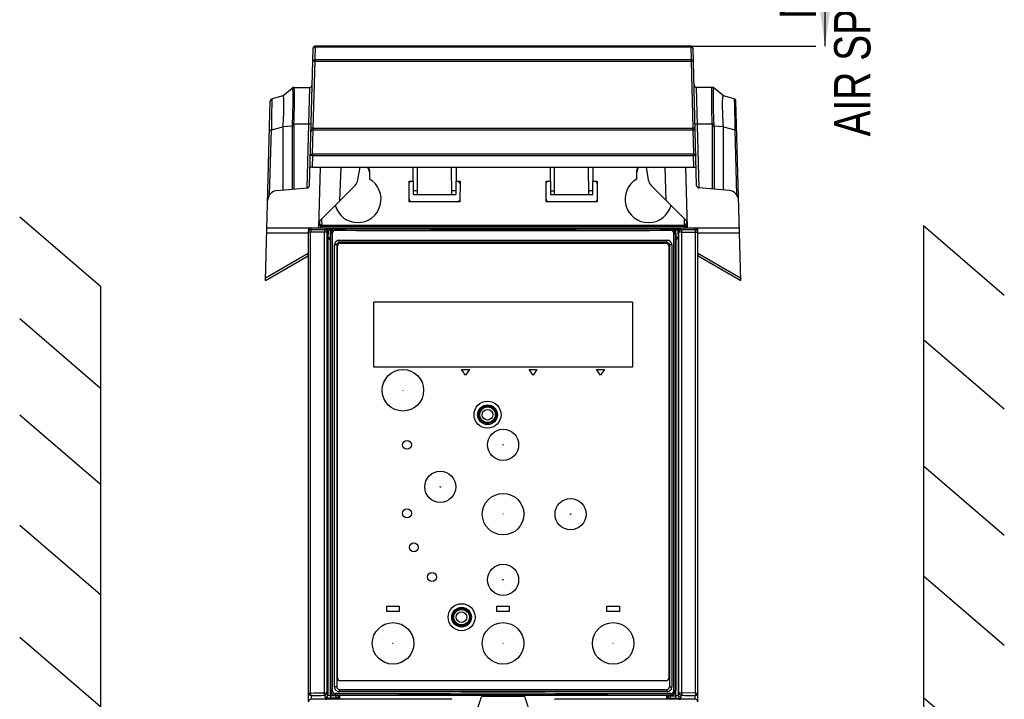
# Model space of a CAD drawing. Header units: millimetres. Extents: x 0 to 594, y 0 to 420.
# Tile 9 of 38: x 84 to 179, y 249 to 314. Entities that reach past the tile are written whole.
import ezdxf

# ---------------------------------------------------------------- set-up
doc = ezdxf.new("R2010")
doc.units = ezdxf.units.MM
doc.header["$LTSCALE"] = 32.67
doc.layers.get('0').update_dxf_attribs({"linetype": 'CONTINUOUS'})
doc.styles.get("Standard").update_dxf_attribs({"font": 'txt', "width": 0.8})
doc.dimstyles.new('DIMSTYLE_1', dxfattribs={"dimtxt": 3.5, "dimasz": 3.5, "dimexe": 1, "dimexo": 0, "dimgap": 0.875, "dimtad": 1, "dimlfac": 2, "dimdsep": 46, "dimtxsty": 'STANDARD', "dimblk": '_FILLED', "dimblk1": '_FILLED', "dimblk2": '_FILLED', "dimcen": 0.09, "dimclrt": 5, "dimadec": 0, "dimazin": 0, "dimtp": 0.01, "dimtm": 0.01, "dimtfac": 1, "dimtofl": 0, "dimtmove": 0, "dimatfit": 3, "dimldrblk": '_FILLED', "dimfxl": 1, "dimtolj": 1, "dimarcsym": 0})

# ---------------------------------------------------------------- blocks, each defined once
blk = doc.blocks.new('_FILLED')
at = {"color": 0, "linetype": 'BYBLOCK'}
blk.add_solid([(0, 0), (-1, 0.143), (-1, -0.143)], dxfattribs=at)
blk = doc.blocks.new('*D2')
at = {"color": 2, "linetype": 'CONTINUOUS'}
for p, q in [((153.321, 330.282), (161.079, 330.282)), ((161.079, 330.282), (161.079, 330.282)), ((161.954, 330.282), (161.954, 321.086)), ((161.954, 311.889), (161.954, 321.086)), ((148.995, 311.889), (161.079, 311.889)), ((161.079, 311.889), (161.079, 311.889))]:
    blk.add_line(p, q, dxfattribs=at)
at = {"color": 2, "linetype": 'CONTINUOUS', "xscale": 3.5, "yscale": 3.5, "zscale": 3.5}
for p, rotation in [((161.954, 330.282), 89.999999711), ((161.954, 311.889), 269.999999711)]:
    blk.add_blockref('_FILLED', p, dxfattribs=dict(at, rotation=rotation))
at = {"color": 5, "linetype": 'CONTINUOUS', "insert": (157.579, 321.086), "char_height": 3.5, "width": 44.8, "attachment_point": 2, "rotation": 90, "line_spacing_factor": 0.9}
blk.add_mtext('MIN100\\PAIR SPACE OUTLET', dxfattribs=at)

msp = doc.modelspace()

# ---------------------------------------------------------------- linework, layer by layer
at = {"color": 7, "linetype": 'CONTINUOUS'}
for p, q in [((112.3041, 298.4711), (112.6491, 311.6458)), ((112.8441, 310.5979), (112.876, 311.8161)), ((148.9954, 311.8893), (112.899, 311.8893)), ((149.0184, 311.8161), (149.0503, 310.5979)), ((149.5903, 298.4711), (149.2453, 311.6458)), ((112.6658, 303.9864), (112.8346, 310.4321)), ((149.0598, 310.4321), (149.2286, 303.9864)), ((109.7313, 307.1037), (110.6276, 307.8542)), ((110.7938, 307.9125), (112.3078, 307.9125)), ((151.1037, 307.9125), (149.5866, 307.9125)), ((152.1631, 307.1037), (151.2669, 307.8542)), ((108.0643, 289.3125), (108.5168, 306.5929)), ((109.7313, 307.1037), (108.702, 306.8279)), ((153.1924, 306.8279), (152.1631, 307.1037)), ((153.8302, 289.3125), (153.3777, 306.5929)), ((109.7313, 304.1287), (109.7313, 298.0235)), ((112.6062, 301.5111), (112.6667, 303.8205)), ((149.2277, 303.8205), (149.2882, 301.5111)), ((152.1631, 298.0235), (152.1631, 304.1287)), ((112.597, 301.3452), (112.5677, 300.2271)), ((112.597, 301.3452), (149.2975, 301.3452)), ((112.6064, 301.511), (149.2881, 301.5111)), ((149.3268, 300.2271), (149.2975, 301.345)), ((112.5677, 300.2271), (149.3268, 300.2271)), ((113.3318, 300.2272), (113.179, 294.3893)), ((115.2297, 297.0076), (115.342, 300.2274)), ((116.9645, 298.9981), (117.1813, 300.2275)), ((118.0744, 299.7398), (118.0738, 299.0885)), ((122.3054, 297.5893), (122.2824, 300.228)), ((122.689, 297.5893), (122.712, 300.2281)), ((126.0054, 297.5893), (125.9824, 300.2282)), ((126.412, 300.2282), (126.389, 297.5893)), ((135.4824, 300.2282), (135.5054, 297.5893)), ((135.889, 297.5893), (135.912, 300.2282)), ((139.2054, 297.5893), (139.1824, 300.2281)), ((139.589, 297.5893), (139.612, 300.228)), ((143.8207, 299.0885), (143.8201, 299.7398)), ((144.7132, 300.2275), (144.93, 298.9981)), ((146.6647, 297.0076), (146.5523, 300.2274)), ((148.7155, 294.3893), (148.5626, 300.2272)), ((121.8977, 296.8897), (121.8958, 298.8907)), ((121.8962, 298.8907), (122.2941, 298.8907)), ((126.4004, 298.8907), (126.7983, 298.8907)), ((126.7986, 298.8907), (126.7968, 296.8897)), ((135.0977, 296.8897), (135.0958, 298.8907)), ((135.0962, 298.8907), (135.4941, 298.8907)), ((139.6004, 298.8907), (139.9983, 298.8907)), ((139.9986, 298.8907), (139.9968, 296.8897)), ((109.1782, 297.9751), (112.076, 298.2286)), ((116.6868, 298.4646), (113.202, 294.9799)), ((148.6924, 294.9799), (145.2077, 298.4646)), ((152.7162, 297.9751), (149.8185, 298.2286)), ((126.7971, 296.8897), (121.8974, 296.8897)), ((122.3054, 297.5893), (126.389, 297.5893)), ((139.9971, 296.8897), (135.0974, 296.8897)), ((135.5054, 297.5893), (139.589, 297.5893)), ((92.1725, 288.7346), (84.3897, 295.4262)), ((113.5192, 294.6393), (113.5025, 295.2803)), ((148.392, 295.2803), (148.3752, 294.6393)), ((108.1972, 294.3893), (153.6972, 294.3893)), ((112.1972, 294.3893), (112.2016, 294.1394)), ((112.1972, 248.7389), (112.1972, 294.1392)), ((113.3571, 294.5024), (113.3472, 294.3893)), ((113.5065, 294.6393), (148.3879, 294.6393)), ((114.5722, 294.3042), (114.5155, 294.3893)), ((114.6472, 294.3042), (114.5722, 294.3042)), ((114.7339, 294.3892), (114.7315, 294.344)), ((114.8222, 294.3393), (147.0722, 294.3393)), ((126.72, 294.3592), (123.4244, 294.3592)), ((126.7222, 294.3893), (126.7196, 294.3593)), ((135.1748, 294.3593), (135.1722, 294.3892)), ((138.47, 294.3592), (135.1744, 294.3592)), ((138.4722, 294.3893), (138.4696, 294.3593)), ((147.1641, 294.3208), (147.1605, 294.3892)), ((147.3222, 294.3042), (147.2472, 294.3042)), ((147.3789, 294.3893), (147.3222, 294.3042)), ((149.4472, 294.2118), (148.1331, 294.2074)), ((148.5373, 294.5024), (148.5472, 294.3893)), ((149.6929, 294.1394), (149.6972, 294.3893)), ((149.6972, 248.7389), (149.6972, 294.1392)), ((171.438, 294.6115), (171.438, 172.4272)), ((171.438, 294.6115), (179.2208, 287.92)), ((113.7306, 293.958), (112.4141, 293.9614)), ((114.3222, 249.8393), (114.3222, 293.8393)), ((115.1722, 292.9925), (115.1497, 293.1893)), ((115.1497, 293.1893), (146.7448, 293.1893)), ((146.7222, 292.9925), (146.7299, 293.0581)), ((147.5722, 293.8393), (147.5722, 249.8393)), ((148.1639, 293.958), (149.4803, 293.9598)), ((114.699, 250.1893), (114.699, 292.7393)), ((114.9199, 292.7393), (114.9199, 250.1893)), ((114.9972, 251.0143), (114.9972, 292.6643)), ((115.1721, 292.9925), (115.2469, 292.9927)), ((146.6472, 292.9893), (115.2472, 292.9893)), ((115.2472, 292.9143), (146.6472, 292.9143)), ((146.8972, 292.6643), (146.8972, 251.0143)), ((146.9745, 292.7393), (146.9722, 250.1893)), ((147.1954, 292.7393), (147.1954, 250.1893)), ((108.0643, 289.3125), (112.1736, 291.6851)), ((112.1736, 291.6851), (112.1757, 291.9249)), ((149.7208, 291.6851), (149.7187, 291.9249)), ((149.7208, 291.6851), (153.8302, 289.3125)), ((92.1725, 288.7346), (92.1725, 166.8735)), ((118.4972, 280.9643), (118.4972, 287.2143)), ((143.3972, 287.2143), (118.4972, 287.2143)), ((143.3972, 287.2143), (143.3972, 280.9643)), ((92.1725, 278.9275), (84.3897, 285.6191)), ((171.438, 283.6411), (179.2208, 276.9495)), ((143.3972, 280.9643), (118.4972, 280.9643)), ((127.3322, 280.2037), (126.9572, 280.7393)), ((126.9572, 280.7393), (127.7072, 280.7393)), ((127.7072, 280.7393), (127.3322, 280.2037)), ((133.8322, 280.2037), (133.4572, 280.7393)), ((133.4572, 280.7393), (134.2072, 280.7393)), ((134.2072, 280.7393), (133.8322, 280.2037)), ((140.3322, 280.2037), (139.9572, 280.7393)), ((139.9572, 280.7393), (140.7072, 280.7393)), ((140.7072, 280.7393), (140.3322, 280.2037)), ((92.1725, 269.663), (84.3897, 276.3545)), ((171.438, 271.4726), (179.2208, 264.7811)), ((92.1725, 259.03), (84.3897, 265.7216)), ((171.438, 260.8815), (179.2208, 254.19)), ((119.7472, 257.4393), (119.7472, 257.9393)), ((119.7472, 257.9393), (120.9472, 257.9393)), ((120.9472, 257.4393), (119.7472, 257.4393)), ((120.9472, 257.9393), (120.9472, 257.4393)), ((130.3472, 257.4393), (130.3472, 257.9393)), ((130.3472, 257.9393), (131.5472, 257.9393)), ((131.5472, 257.4393), (130.3472, 257.4393)), ((131.5472, 257.9393), (131.5472, 257.4393)), ((140.9472, 257.4393), (140.9472, 257.9393)), ((140.9472, 257.9393), (142.1472, 257.9393)), ((142.1472, 257.4393), (140.9472, 257.4393)), ((142.1472, 257.9393), (142.1472, 257.4393)), ((92.1725, 248.2438), (84.3897, 254.9353)), ((146.6472, 250.7643), (115.2472, 250.7643)), ((115.1719, 249.936), (115.1497, 249.7393)), ((146.7448, 249.7393), (115.1497, 249.7393)), ((115.1722, 249.9393), (146.7222, 249.9393)), ((146.7225, 249.936), (146.7447, 249.7393)), ((149.4803, 249.5822), (148.1639, 249.612)), ((125.9778, 248.9893), (112.4472, 248.9893)), ((147.0722, 249.3393), (114.8222, 249.3393)), ((115.1768, 249.3436), (115.1768, 248.9893)), ((125.9962, 248.9709), (125.9778, 248.9893)), ((128.8899, 249.2807), (128.8654, 249.2036)), ((128.8928, 249.2897), (128.8899, 249.2807)), ((128.8918, 249.341), (128.8928, 249.2897)), ((133.0017, 249.2897), (133.0026, 249.341)), ((133.0045, 249.2807), (133.0017, 249.2897)), ((133.0291, 249.2036), (133.0045, 249.2807)), ((135.9167, 248.9893), (135.8982, 248.9709)), ((149.4472, 248.9893), (135.9167, 248.9893)), ((146.7176, 248.9893), (146.7176, 249.3437)), ((171.438, 249.1606), (179.2208, 242.469))]:
    msp.add_line(p, q, dxfattribs=at)
at = {"color": 9, "linetype": 'CONTINUOUS'}
for p, q in [((112.8759, 311.8161), (149.0185, 311.8161)), ((112.8347, 310.4321), (149.0597, 310.4321)), ((112.8442, 310.5979), (149.0503, 310.5979)), ((112.3078, 307.9125), (112.2085, 304.3588)), ((149.8468, 298.2153), (149.5866, 307.9125)), ((151.2617, 307.8534), (151.2665, 307.8539)), ((151.2665, 307.8539), (151.2669, 307.8542)), ((108.6593, 305.9636), (108.6587, 305.9396)), ((153.2352, 305.9617), (153.2357, 305.9393)), ((108.4651, 297.5527), (108.6296, 303.8335)), ((108.6296, 303.8335), (109.7313, 304.1287)), ((110.6276, 304.168), (109.7313, 304.1287)), ((110.6276, 304.168), (110.6276, 298.1019)), ((110.7881, 304.171), (110.7881, 298.116)), ((112.2085, 304.3588), (110.7938, 304.3588)), ((112.2085, 304.3588), (112.048, 298.2294)), ((112.6657, 303.9864), (149.2287, 303.9864)), ((112.6666, 303.8205), (149.2279, 303.8205)), ((151.1006, 304.3588), (149.6859, 304.3588)), ((151.1064, 298.116), (151.1064, 304.1708)), ((151.2669, 304.168), (151.2669, 298.1019)), ((152.1631, 304.1287), (151.2669, 304.168)), ((152.1631, 304.1287), (153.2649, 303.8335)), ((153.2649, 303.8335), (153.4293, 297.553)), ((122.6922, 297.9599), (122.3022, 297.9599)), ((126.3922, 297.9599), (126.0022, 297.9599)), ((135.5022, 297.9599), (135.8922, 297.9599)), ((139.5922, 297.9599), (139.2022, 297.9599)), ((113.2624, 295.0403), (113.2711, 294.7078)), ((148.6233, 294.7078), (148.632, 295.0403)), ((112.4472, 294.2118), (112.4472, 294.3893)), ((113.7613, 294.2074), (112.4472, 294.2118)), ((113.1854, 294.7078), (113.2711, 294.7078)), ((113.2711, 294.6346), (113.1854, 294.6346)), ((113.2711, 294.7078), (113.2711, 294.6346)), ((113.5065, 294.5024), (113.4966, 294.3893)), ((113.5065, 294.6393), (113.5065, 294.5024)), ((148.3879, 294.5024), (113.5065, 294.5024)), ((113.8342, 294.2511), (113.7613, 294.2074)), ((114.0111, 293.9575), (114.084, 294.0012)), ((114.084, 294.0012), (114.0618, 293.4928)), ((114.3378, 293.9168), (114.35, 294.1964)), ((114.474, 294.1964), (114.35, 294.1964)), ((114.5831, 294.2695), (114.3501, 294.2695)), ((114.8222, 294.3393), (114.8222, 294.3027)), ((147.0722, 294.3027), (147.0722, 294.3393)), ((147.5444, 294.2695), (147.3114, 294.2695)), ((147.5445, 294.1964), (147.4204, 294.1964)), ((147.5445, 294.1964), (147.5567, 293.9168)), ((147.8327, 293.4928), (147.8105, 294.0012)), ((147.8105, 294.0012), (147.8834, 293.9575)), ((148.1331, 294.2074), (148.0602, 294.2511)), ((148.3879, 294.5024), (148.3879, 294.6393)), ((148.3879, 294.5024), (148.3978, 294.3893)), ((148.6233, 294.7078), (148.6233, 294.6346)), ((148.7091, 294.7078), (148.6233, 294.7078)), ((148.7091, 294.6346), (148.6233, 294.6346)), ((149.4472, 294.2118), (149.4472, 294.3893)), ((108.1848, 293.9146), (112.1931, 293.9146)), ((112.4141, 293.9614), (112.1972, 293.9619)), ((112.4141, 249.5822), (112.4141, 293.9614)), ((113.7306, 249.612), (113.7306, 293.958)), ((114.0111, 293.9575), (113.7306, 293.958)), ((114.0111, 249.612), (114.0111, 293.9575)), ((114.0618, 293.4928), (114.0618, 249.4073)), ((114.3115, 249.323), (114.3116, 293.2857)), ((114.3179, 293.4625), (114.3222, 293.5606)), ((114.4898, 293.8393), (114.3222, 293.8393)), ((114.3575, 249.8393), (114.3575, 293.8393)), ((114.4898, 293.8393), (114.4898, 249.8393)), ((147.4046, 249.8393), (147.4046, 293.8393)), ((147.4046, 293.8393), (147.5722, 293.8393)), ((147.5369, 249.8393), (147.5369, 293.8393)), ((147.5722, 293.5606), (147.5765, 293.4625)), ((147.5829, 249.323), (147.5829, 293.2857)), ((147.8327, 249.4073), (147.8327, 293.4928)), ((147.8834, 249.612), (147.8834, 293.9575)), ((148.1331, 293.9575), (147.8834, 293.9575)), ((148.1639, 249.612), (148.1639, 293.958)), ((149.4803, 293.9614), (149.6972, 293.9619)), ((149.4803, 249.5822), (149.4803, 293.9614)), ((149.7014, 293.9146), (153.7096, 293.9146)), ((114.9199, 292.7393), (114.699, 292.7393)), ((147.1954, 292.7393), (146.9745, 292.7393)), ((112.1757, 291.9249), (108.0706, 289.5549)), ((153.8238, 289.5549), (149.7187, 291.9249)), ((112.1972, 249.5822), (112.4141, 249.5822)), ((113.7306, 249.612), (114.0111, 249.612)), ((114.0618, 249.4073), (114.0111, 249.612)), ((114.4898, 249.8393), (114.3222, 249.8393)), ((114.9199, 250.1893), (114.699, 250.1893)), ((115.1722, 249.936), (115.1722, 249.9393)), ((146.7223, 249.936), (146.7222, 249.9393)), ((146.9722, 250.1893), (147.1954, 250.1893)), ((147.5722, 249.8393), (147.4046, 249.8393)), ((147.8834, 249.612), (147.8327, 249.4073)), ((147.8834, 249.612), (148.1639, 249.612)), ((149.4803, 249.5822), (149.6972, 249.5822)), ((112.4472, 249.336), (112.4472, 248.9699)), ((113.7613, 249.3658), (113.812, 249.1611)), ((114.2092, 249.0174), (114.2092, 248.9893)), ((114.2092, 249.0174), (114.8576, 249.0174)), ((114.8517, 249.0768), (114.3112, 249.0768)), ((115.1017, 249.323), (114.3115, 249.323)), ((114.8222, 249.3759), (114.8222, 249.3393)), ((114.8517, 249.323), (114.8517, 249.0768)), ((114.8576, 249.0174), (114.8517, 249.0768)), ((115.1148, 249.1907), (115.1017, 249.323)), ((115.1148, 248.9893), (115.1148, 249.1907)), ((146.7927, 249.323), (146.7796, 249.1907)), ((146.7796, 248.9893), (146.7796, 249.1907)), ((146.7927, 249.323), (147.5829, 249.323)), ((147.0427, 249.0768), (147.0368, 249.0174)), ((147.6852, 249.0174), (147.0368, 249.0174)), ((147.0427, 249.323), (147.0427, 249.0768)), ((147.0427, 249.0768), (147.5833, 249.0768)), ((147.0722, 249.3759), (147.0722, 249.3393)), ((147.6852, 248.9893), (147.6852, 249.0174)), ((148.0824, 249.1611), (148.1331, 249.3658)), ((149.4472, 248.9699), (149.4472, 249.336))]:
    msp.add_line(p, q, dxfattribs=at)
at = {"color": 7, "linetype": 'CONTINUOUS'}
for centre, radius in [((121.2972, 278.7393), 2), ((130.9472, 273.4893), 1.5), ((121.6972, 273.4893), 0.425), ((124.8972, 269.4393), 1.5), ((130.9472, 266.8143), 2), ((137.4472, 266.8143), 1.5), ((121.6972, 266.8893), 0.425), ((122.3472, 263.6143), 0.425), ((130.9472, 260.4893), 1.5), ((124.0972, 260.7643), 0.425), ((120.3472, 254.3643), 2), ((130.9472, 254.3643), 2), ((141.5472, 254.3643), 2)]:
    msp.add_circle(centre, radius, dxfattribs=at)
at = {"color": 6, "linetype": 'CONTINUOUS'}
for centre, radius in [((129.4472, 276.3893), 1.3), ((129.4472, 276.3893), 0.95), ((129.4472, 276.3893), 0.8433), ((129.4472, 276.3893), 0.5125), ((126.9472, 256.8893), 1.3), ((126.9472, 256.8893), 0.95), ((126.9472, 256.8893), 0.8433), ((126.9472, 256.8893), 0.5125)]:
    msp.add_circle(centre, radius, dxfattribs=at)
at = {"color": 9, "linetype": 'CONTINUOUS'}
for centre, radius in [((129.4472, 276.3893), 0.8214), ((129.4472, 276.3893), 0.8136), ((129.4472, 276.3893), 0.805), ((129.4472, 276.3893), 0.7947), ((129.4472, 276.3893), 0.76), ((129.4472, 276.3893), 0.75), ((130.9472, 273.4893), 0.021), ((124.8972, 269.4393), 0.021), ((137.4472, 266.8143), 0.021), ((130.9472, 260.4893), 0.021), ((126.9472, 256.8893), 0.8214), ((126.9472, 256.8893), 0.8136), ((126.9472, 256.8893), 0.805), ((126.9472, 256.8893), 0.7947), ((126.9472, 256.8893), 0.76), ((126.9472, 256.8893), 0.75)]:
    msp.add_circle(centre, radius, dxfattribs=at)
at = {"color": 7, "linetype": 'CONTINUOUS'}
for centre, radius, start, end in [((112.899, 311.6393), 0.25, 90, 178.5), ((148.9954, 311.6393), 0.25, 1.5, 90), ((110.7881, 307.6625), 0.25, 90, 129.941342), ((112.3078, 308.1625), 0.25, 270, 358.507219), ((112.3052, 308.1395), 0.2519, 329.07179, 339.918908), ((149.5866, 308.1625), 0.25, 181.5, 270), ((151.1064, 307.6625), 0.25, 50.058665, 90), ((108.7619, 306.5631), 0.2458, 173.189052, 178.484983), ((108.7667, 306.5864), 0.25, 105.000008, 178.5), ((153.1277, 306.5864), 0.25, 1.5, 74.999992), ((116.9472, 299.6393), 1.125, 5.190196, 32.07019), ((144.9472, 299.6393), 1.125, 147.915739, 174.817475), ((116.9476, 297.1414), 2.2494, 194.9131, 59.953745), ((115.9797, 299.1717), 1, 315, 350), ((122.1472, 298.6393), 0.25, 90, 149.88113), ((126.5472, 298.6393), 0.25, 0, 59.88113), ((135.3472, 298.6393), 0.25, 90, 149.88113), ((139.7472, 298.6393), 0.25, 0, 59.88113), ((144.9472, 297.1414), 2.2498, 120.057652, 345.086114), ((145.9148, 299.1717), 1, 190, 225), ((109.2654, 296.9789), 1, 95, 178.500027), ((112.0542, 298.4777), 0.25, 275, 358.501758), ((149.8402, 298.4777), 0.25, 181.498938, 265), ((152.6291, 296.9789), 1, 1.499946, 85), ((122.1472, 297.1393), 0.25, 180, 239.88113), ((126.5472, 297.1393), 0.25, 270, 329.88113), ((135.3472, 297.1393), 0.25, 180, 239.88113), ((139.7472, 297.1393), 0.25, 270, 329.88113), ((113.4972, 294.4893), 0.15, 90, 171.813509), ((113.5065, 294.4893), 0.15, 90, 175), ((113.761, 293.9573), 0.2501, 0.043754, 89.921327), ((114.8222, 293.8393), 0.5, 89.999999, 180), ((130.9111, 4275.0818), 3980.9616, 269.768192, 270.000482), ((130.9554, 4288.9314), 3994.8113, 269.9998453, 270.2314053), ((147.0722, 293.8393), 0.5, 359.999998, 90.000001), ((147.0734, 293.8442), 0.4585, 84.431924, 90.149784), ((148.3879, 294.4893), 0.15, 5, 90), ((148.3972, 294.4893), 0.15, 0, 85.018931), ((114.8137, 293.8392), 0.4561, 176.780815, 179.99255), ((108.7789, 297.4336), 38.2024, 353.423301, 353.621288), ((147.0808, 293.8392), 0.4561, 0.007576, 3.222103), ((115.2472, 292.6643), 0.25, 90, 180), ((130.9135, -7517.9163), 7810.9247, 89.99975266, 90.11491971), ((146.6472, 292.6643), 0.25, 0, 90), ((115.2472, 251.0143), 0.25, 180, 270), ((146.6472, 251.0143), 0.25, 270, 360), ((114.8222, 249.8393), 0.5, 179.999998, 270), ((114.8136, 249.8393), 0.4561, 180.007576, 183.222103), ((115.1492, 250.1895), 0.4502, 180.022531, 270.05938), ((130.9391, -3745.2514), 3994.8097, 89.9998473, 90.2314054), ((115.1722, 250.1893), 0.25, 180, 270), ((130.9391, 8086.2754), 7836.3552, 269.8847196, 270.00005913), ((130.9815, 8060.241), 7810.3208, 269.99974881, 270.11547348), ((130.9833, -3731.4035), 3980.9619, 89.768192, 90.000484), ((146.7222, 250.1893), 0.25, 270, 360), ((146.7453, 250.1895), 0.4502, 269.940401, 359.97769), ((147.0722, 249.8393), 0.5, 269.999999, 360), ((147.0808, 249.8393), 0.4561, 356.780815, 359.99255), ((112.4473, 248.7392), 0.2501, 90.026428, 180.061063), ((114.821, 249.8344), 0.4585, 264.431924, 270.149784), ((81.5899, 264.2809), 49.6215, 340.857208, 342.311291), ((130.9514, 1338.2811), 1088.9934, 269.891686, 270.1078712), ((178.543, 263.6943), 47.7651, 197.660379, 199.170985), ((149.4471, 248.7392), 0.2501, 359.938241, 89.974269)]:
    msp.add_arc(centre, radius, start, end, dxfattribs=at)
at = {"color": 9, "linetype": 'CONTINUOUS'}
for centre, radius, start, end in [((114.0986, 304.1631), 3.3105, 176.611645, 179.863368), ((147.7871, 304.1628), 3.3193, 0.138679, 3.384238), ((112.4471, 293.9619), 0.2499, 89.972414, 180.007949), ((130.9472, 4283.1747), 3988.9046, 269.7683833, 270.2316167), ((148.0606, 294.001), 0.2501, 90.076163, 179.958754), ((148.1335, 293.9573), 0.2501, 90.078661, 179.956261), ((148.5324, 292.8421), 1.6665, 93.646223, 94.973407), ((149.4473, 293.9619), 0.2499, 359.992051, 90.027586), ((130.9472, -3739.4961), 3988.9046, 89.7683833, 90.2316167), ((114.3037, 251.5877), 2.5109, 266.06309, 270.169482), ((114.851, 249.3308), 0.254, 270.17288, 275.652034)]:
    msp.add_arc(centre, radius, start, end, dxfattribs=at)
at = {"color": 7, "linetype": 'CONTINUOUS'}
for centre, major_axis, ratio, start_param, end_param in [((112.4472, 294.1392), (0, 0.2501), 0.9996573, 0, 1.5707963), ((149.4472, 294.1392), (0, -0.2501), 0.9996573, 1.5707963, 3.1415927), ((130.9472, 290.6097), (137.3995, 0), 0.0174577, 1.4557314, 1.5707963)]:
    msp.add_ellipse(centre, major_axis=major_axis, ratio=ratio, start_param=start_param, end_param=end_param, dxfattribs=at)
at = {"color": 9, "linetype": 'CONTINUOUS'}
for points, knots in [([(112.6491, 311.6458), (112.6503, 311.6906), (112.7158, 311.7873), (112.8198, 311.8131), (112.876, 311.8161)], [0, 0, 0, 0, 0.4428257, 1, 1, 1, 1]), ([(112.8759, 311.8161), (112.8769, 311.8233), (112.8803, 311.845), (112.884, 311.8674), (112.8906, 311.8808)], [0, 0, 0, 0, 0.3278119, 1, 1, 1, 1]), ([(112.8906, 311.8808), (112.8917, 311.883), (112.8936, 311.8867), (112.8974, 311.8893), (112.899, 311.8893)], [0, 0, 0, 0, 0.6155422, 1, 1, 1, 1]), ([(149.0039, 311.8808), (149.0028, 311.883), (149.0009, 311.8867), (148.997, 311.8893), (148.9954, 311.8893)], [0, 0, 0, 0, 0.6155423, 1, 1, 1, 1]), ([(149.0185, 311.8161), (149.0176, 311.8233), (149.0142, 311.845), (149.0104, 311.8674), (149.0039, 311.8808)], [0, 0, 0, 0, 0.3278119, 1, 1, 1, 1]), ([(149.1322, 311.7894), (149.1485, 311.7821), (149.203, 311.752), (149.2442, 311.6906), (149.2453, 311.6458)], [0, 0, 0, 0, 0.2858851, 1, 1, 1, 1]), ([(112.6172, 310.4277), (112.6184, 310.4724), (112.6838, 310.5691), (112.7878, 310.595), (112.8441, 310.5979)], [0, 0, 0, 0, 0.4422972, 1, 1, 1, 1]), ([(112.8346, 310.4321), (112.8063, 310.4327), (112.7561, 310.4323), (112.6835, 310.4357), (112.6499, 310.4275), (112.6173, 310.4332), (112.6172, 310.4277)], [0, 0, 0, 0, 0.3906959, 0.7131332, 0.9245426, 1, 1, 1, 1]), ([(112.8438, 310.5945), (112.8423, 310.5828), (112.8369, 310.5288), (112.835, 310.4745), (112.8347, 310.4321)], [0, 0, 0, 0, 0.2171139, 1, 1, 1, 1]), ([(149.0502, 310.5979), (149.0518, 310.5861), (149.0575, 310.531), (149.0595, 310.4755), (149.0597, 310.4321)], [0, 0, 0, 0, 0.215546, 1, 1, 1, 1]), ([(149.0503, 310.5979), (149.1066, 310.595), (149.2105, 310.5691), (149.2761, 310.4724), (149.2772, 310.4277)], [0, 0, 0, 0, 0.5571757, 1, 1, 1, 1]), ([(149.2772, 310.4277), (149.2771, 310.4332), (149.2445, 310.4275), (149.211, 310.4357), (149.1383, 310.4323), (149.0882, 310.4327), (149.0598, 310.4321)], [0, 0, 0, 0, 0.0754606, 0.2868747, 0.6093098, 1, 1, 1, 1]), ([(110.6328, 307.8534), (110.6453, 307.8513), (110.6597, 307.7977), (110.6649, 307.7618), (110.6681, 307.7317)], [0, 0, 0, 0, 0.2960924, 1, 1, 1, 1]), ([(110.6681, 307.7317), (110.6845, 307.5774), (110.6887, 307.1646), (110.6917, 306.4197), (110.6759, 305.4521), (110.6513, 304.7419), (110.6328, 304.3652)], [0, 0, 0, 0, 0.1382549, 0.3669591, 0.6640032, 1, 1, 1, 1]), ([(110.7938, 304.3588), (110.8058, 304.5915), (110.8262, 305.0467), (110.8446, 305.7061), (110.8534, 306.3109), (110.8567, 306.8394), (110.8547, 307.2724), (110.8484, 307.5676), (110.8385, 307.7432), (110.8281, 307.8308), (110.8181, 307.8816), (110.804, 307.9109), (110.7955, 307.9124)], [0, 0, 0, 0, 0.1961905, 0.3836112, 0.5553339, 0.7054171, 0.8284721, 0.9201649, 0.9532397, 0.9774435, 0.9927674, 1, 1, 1, 1]), ([(151.1006, 304.3588), (151.0886, 304.5915), (151.0683, 305.0468), (151.0499, 305.7062), (151.0411, 306.311), (151.0377, 306.8396), (151.0398, 307.2726), (151.046, 307.5677), (151.056, 307.7433), (151.0664, 307.8309), (151.0764, 307.8817), (151.0905, 307.9109), (151.099, 307.9124)], [0, 0, 0, 0, 0.1962063, 0.3836404, 0.5553739, 0.7054629, 0.8285166, 0.9202004, 0.953268, 0.9774625, 0.9927757, 1, 1, 1, 1]), ([(151.2617, 304.3652), (151.2432, 304.742), (151.2185, 305.4523), (151.2028, 306.42), (151.2058, 307.1649), (151.2099, 307.5776), (151.2263, 307.7319)], [0, 0, 0, 0, 0.3360289, 0.6330896, 0.8617846, 1, 1, 1, 1]), ([(151.2263, 307.7319), (151.2295, 307.7619), (151.2348, 307.7978), (151.2492, 307.8513), (151.2617, 307.8534)], [0, 0, 0, 0, 0.703862, 1, 1, 1, 1]), ([(108.6732, 306.4344), (108.672, 306.4004), (108.6665, 306.2435), (108.6623, 306.0866), (108.6593, 305.9636)], [0, 0, 0, 0, 0.216563, 1, 1, 1, 1]), ([(108.702, 306.8279), (108.6995, 306.8272), (108.6982, 306.8156), (108.6941, 306.7989), (108.6911, 306.7663), (108.6854, 306.7013), (108.6794, 306.5885), (108.6753, 306.4911), (108.6732, 306.4344)], [0, 0, 0, 0, 0.0193477, 0.0683705, 0.1478634, 0.2579722, 0.5696006, 1, 1, 1, 1]), ([(153.1924, 306.8279), (153.1949, 306.8272), (153.1963, 306.8156), (153.2004, 306.7988), (153.2033, 306.7661), (153.2091, 306.7009), (153.215, 306.5879), (153.2192, 306.4901), (153.2213, 306.4333)], [0, 0, 0, 0, 0.0193348, 0.0683547, 0.1478494, 0.2579626, 0.5696011, 1, 1, 1, 1]), ([(153.2213, 306.4333), (153.2225, 306.3993), (153.228, 306.2421), (153.2322, 306.0848), (153.2352, 305.9617)], [0, 0, 0, 0, 0.2165914, 1, 1, 1, 1]), ([(108.6587, 305.9396), (108.6552, 305.7892), (108.6408, 305.0873), (108.6347, 304.3852), (108.6296, 303.8335)], [0, 0, 0, 0, 0.2141531, 1, 1, 1, 1]), ([(153.2357, 305.9393), (153.2393, 305.789), (153.2536, 305.0872), (153.2597, 304.3852), (153.2649, 303.8335)], [0, 0, 0, 0, 0.2141638, 1, 1, 1, 1]), ([(108.4444, 303.8274), (108.4445, 303.832), (108.4714, 303.8287), (108.4999, 303.8352), (108.5618, 303.8334), (108.6049, 303.8339), (108.6296, 303.8335)], [0, 0, 0, 0, 0.0740652, 0.2810037, 0.6013595, 1, 1, 1, 1]), ([(110.7881, 304.171), (110.7736, 304.171), (110.7201, 304.1708), (110.6666, 304.1697), (110.6276, 304.168)], [0, 0, 0, 0, 0.2699669, 1, 1, 1, 1]), ([(110.6328, 304.3652), (110.6447, 304.365), (110.6984, 304.3638), (110.7521, 304.3612), (110.7938, 304.3588)], [0, 0, 0, 0, 0.2216718, 1, 1, 1, 1]), ([(112.4584, 304.3653), (112.4584, 304.3635), (112.4491, 304.3624), (112.4285, 304.3587), (112.3748, 304.3578), (112.2998, 304.3568), (112.2404, 304.3579), (112.2085, 304.3588)], [0, 0, 0, 0, 0.0217888, 0.0791721, 0.2952094, 0.6191424, 1, 1, 1, 1]), ([(112.5528, 303.7939), (112.5365, 303.7865), (112.482, 303.7564), (112.4409, 303.695), (112.4397, 303.6503)], [0, 0, 0, 0, 0.2858054, 1, 1, 1, 1]), ([(112.6658, 303.9864), (112.6375, 303.987), (112.5873, 303.9867), (112.5147, 303.99), (112.4812, 303.9818), (112.4486, 303.9875), (112.4484, 303.982)], [0, 0, 0, 0, 0.3906955, 0.7131328, 0.9245401, 1, 1, 1, 1]), ([(112.6666, 303.8205), (112.6656, 303.8323), (112.6629, 303.8876), (112.6638, 303.943), (112.6657, 303.9864)], [0, 0, 0, 0, 0.2138319, 1, 1, 1, 1]), ([(149.2287, 303.9864), (149.2294, 303.9711), (149.2312, 303.9158), (149.231, 303.8604), (149.2279, 303.8205)], [0, 0, 0, 0, 0.2772795, 1, 1, 1, 1]), ([(149.446, 303.982), (149.4459, 303.9875), (149.4133, 303.9819), (149.3798, 303.99), (149.3071, 303.9867), (149.257, 303.987), (149.2286, 303.9864)], [0, 0, 0, 0, 0.0754766, 0.2868785, 0.6093096, 1, 1, 1, 1]), ([(149.4547, 303.6503), (149.4543, 303.6647), (149.4414, 303.7277), (149.3859, 303.774), (149.3416, 303.7939)], [0, 0, 0, 0, 0.2288296, 1, 1, 1, 1]), ([(149.6859, 304.3588), (149.6541, 304.3579), (149.5954, 304.357), (149.5257, 304.3572), (149.4814, 304.359), (149.4571, 304.3601), (149.4455, 304.3624), (149.436, 304.3632), (149.436, 304.365)], [0, 0, 0, 0, 0.3806803, 0.7044893, 0.8285886, 0.9208747, 0.9783795, 1, 1, 1, 1]), ([(151.1006, 304.3588), (151.1151, 304.3596), (151.1688, 304.3625), (151.2225, 304.3646), (151.2617, 304.3652)], [0, 0, 0, 0, 0.2704752, 1, 1, 1, 1]), ([(151.1064, 304.1708), (151.1208, 304.1708), (151.1743, 304.1705), (151.2278, 304.1696), (151.2669, 304.168)], [0, 0, 0, 0, 0.269977, 1, 1, 1, 1]), ([(153.2649, 303.8335), (153.2895, 303.8339), (153.3327, 303.8334), (153.3946, 303.8352), (153.4231, 303.8287), (153.45, 303.832), (153.4501, 303.8274)], [0, 0, 0, 0, 0.3986404, 0.7189963, 0.9259348, 1, 1, 1, 1]), ([(112.3793, 301.3408), (112.3804, 301.3855), (112.4459, 301.4823), (112.5499, 301.5081), (112.6062, 301.5111)], [0, 0, 0, 0, 0.4423001, 1, 1, 1, 1]), ([(112.597, 301.3452), (112.5686, 301.3458), (112.5184, 301.3455), (112.4456, 301.3488), (112.412, 301.3406), (112.3794, 301.3463), (112.3793, 301.3408)], [0, 0, 0, 0, 0.3906029, 0.7130564, 0.9245121, 1, 1, 1, 1]), ([(112.606, 301.5076), (112.6045, 301.496), (112.5991, 301.442), (112.5972, 301.3877), (112.597, 301.3452)], [0, 0, 0, 0, 0.21709, 1, 1, 1, 1]), ([(149.288, 301.511), (149.2896, 301.4992), (149.2953, 301.4441), (149.2972, 301.3886), (149.2974, 301.3452)], [0, 0, 0, 0, 0.2155398, 1, 1, 1, 1]), ([(149.2882, 301.5111), (149.3444, 301.5081), (149.4484, 301.4823), (149.514, 301.3856), (149.5152, 301.3408)], [0, 0, 0, 0, 0.5571847, 1, 1, 1, 1]), ([(149.5152, 301.3408), (149.515, 301.3463), (149.4824, 301.3406), (149.4488, 301.3489), (149.3761, 301.3455), (149.3259, 301.3456), (149.2975, 301.345)], [0, 0, 0, 0, 0.0754843, 0.286954, 0.6094025, 1, 1, 1, 1]), ([(112.4472, 294.2118), (112.4392, 294.2104), (112.4312, 294.1769), (112.422, 294.1303), (112.4159, 294.0507), (112.4144, 293.9933), (112.4141, 293.9619)], [0, 0, 0, 0, 0.0956696, 0.3136764, 0.6306713, 1, 1, 1, 1]), ([(113.3624, 294.5053), (113.3611, 294.5049), (113.3592, 294.5045), (113.3572, 294.5031), (113.3571, 294.5024)], [0, 0, 0, 0, 0.6616413, 1, 1, 1, 1]), ([(113.4013, 294.5077), (113.397, 294.5077), (113.384, 294.5075), (113.3709, 294.5072), (113.3624, 294.5053)], [0, 0, 0, 0, 0.3306574, 1, 1, 1, 1]), ([(113.7613, 294.2074), (113.7535, 294.2058), (113.747, 294.1722), (113.7375, 294.126), (113.7324, 294.0462), (113.7307, 293.9888), (113.7306, 293.9575)], [0, 0, 0, 0, 0.0939806, 0.3121051, 0.629745, 1, 1, 1, 1]), ([(114.066, 294.2663), (114.0094, 294.2648), (113.9328, 294.2604), (113.8541, 294.2577), (113.8342, 294.2511)], [0, 0, 0, 0, 0.7297345, 1, 1, 1, 1]), ([(113.8342, 294.2511), (113.8773, 294.2511), (113.965, 294.2278), (114.0289, 294.1634), (114.0504, 294.1261)], [0, 0, 0, 0, 0.4998629, 1, 1, 1, 1]), ([(114.3501, 294.2695), (114.3238, 294.2695), (114.2291, 294.2692), (114.1344, 294.268), (114.066, 294.2663)], [0, 0, 0, 0, 0.2774095, 1, 1, 1, 1]), ([(114.1425, 294.1133), (114.1339, 294.1049), (114.1056, 294.0729), (114.0876, 294.0315), (114.084, 294.0012)], [0, 0, 0, 0, 0.2836381, 1, 1, 1, 1]), ([(114.35, 294.1964), (114.3321, 294.1953), (114.2752, 294.1903), (114.2205, 294.1684), (114.1872, 294.1478)], [0, 0, 0, 0, 0.3139848, 1, 1, 1, 1]), ([(114.3501, 294.2695), (114.3437, 294.2675), (114.3547, 294.2323), (114.3504, 294.2141), (114.35, 294.1964)], [0, 0, 0, 0, 0.2766837, 1, 1, 1, 1]), ([(114.8222, 294.3027), (114.8176, 294.3013), (114.8145, 294.2814), (114.8088, 294.2534), (114.806, 294.2058), (114.805, 294.1715), (114.8049, 294.1528)], [0, 0, 0, 0, 0.0947467, 0.3133094, 0.6306365, 1, 1, 1, 1]), ([(147.0895, 294.1528), (147.0894, 294.1715), (147.0884, 294.2058), (147.0857, 294.2533), (147.08, 294.2814), (147.0768, 294.3013), (147.0722, 294.3027)], [0, 0, 0, 0, 0.3690956, 0.6862062, 0.9050211, 1, 1, 1, 1]), ([(147.5445, 294.1964), (147.544, 294.2141), (147.54, 294.2322), (147.5509, 294.2677), (147.5444, 294.2695)], [0, 0, 0, 0, 0.7233056, 1, 1, 1, 1]), ([(147.5444, 294.2695), (147.6189, 294.2695), (147.7468, 294.2685), (147.9065, 294.2645), (148.0036, 294.2592), (148.0481, 294.255), (148.0602, 294.2511)], [0, 0, 0, 0, 0.4330167, 0.7427866, 0.9262597, 1, 1, 1, 1]), ([(147.8105, 294.0012), (147.8061, 294.0378), (147.7597, 294.1281), (147.6682, 294.1754), (147.6112, 294.1879)], [0, 0, 0, 0, 0.3870522, 1, 1, 1, 1]), ([(148.1639, 293.9575), (148.1638, 293.9888), (148.1621, 294.0462), (148.1569, 294.126), (148.1475, 294.1722), (148.1409, 294.2058), (148.1331, 294.2074)], [0, 0, 0, 0, 0.370255, 0.6878949, 0.9060194, 1, 1, 1, 1]), ([(148.5373, 294.5024), (148.5371, 294.5044), (148.5276, 294.5061), (148.522, 294.5068), (148.5169, 294.5071)], [0, 0, 0, 0, 0.2858703, 1, 1, 1, 1]), ([(148.6233, 294.6346), (148.6131, 294.6335), (148.5728, 294.6216), (148.5519, 294.5803), (148.541, 294.5522)], [0, 0, 0, 0, 0.2539332, 1, 1, 1, 1]), ([(149.4803, 293.9619), (149.4802, 293.9933), (149.4785, 294.0507), (149.4726, 294.1303), (149.463, 294.177), (149.4552, 294.2103), (149.4472, 294.2118)], [0, 0, 0, 0, 0.3693672, 0.6864, 0.9045353, 1, 1, 1, 1]), ([(114.0618, 293.4928), (114.0643, 293.4432), (114.1256, 293.3299), (114.2457, 293.2887), (114.3115, 293.2857)], [0, 0, 0, 0, 0.4300868, 1, 1, 1, 1]), ([(114.0618, 293.4928), (114.0655, 293.4865), (114.092, 293.4796), (114.1399, 293.4708), (114.2205, 293.4645), (114.2825, 293.4624), (114.3179, 293.4625)], [0, 0, 0, 0, 0.084868, 0.2787864, 0.5912981, 1, 1, 1, 1]), ([(114.3116, 293.2857), (114.3121, 293.302), (114.3139, 293.3609), (114.316, 293.4198), (114.3179, 293.4625)], [0, 0, 0, 0, 0.2757737, 1, 1, 1, 1]), ([(147.8327, 293.4928), (147.8289, 293.4865), (147.8024, 293.4796), (147.7545, 293.4708), (147.674, 293.4644), (147.6119, 293.4624), (147.5765, 293.4625)], [0, 0, 0, 0, 0.0848473, 0.278729, 0.5913241, 1, 1, 1, 1]), ([(147.5829, 293.2857), (147.5824, 293.302), (147.5804, 293.3609), (147.5785, 293.4198), (147.5765, 293.4625)], [0, 0, 0, 0, 0.2757745, 1, 1, 1, 1]), ([(147.8327, 293.4928), (147.8301, 293.4431), (147.769, 293.3297), (147.6487, 293.2887), (147.5829, 293.2857)], [0, 0, 0, 0, 0.4302078, 1, 1, 1, 1]), ([(112.4472, 249.336), (112.3836, 249.336), (112.2514, 249.3875), (112.1972, 249.5192), (112.1972, 249.5822)], [0, 0, 0, 0, 0.502707, 1, 1, 1, 1]), ([(112.4472, 249.336), (112.4407, 249.3443), (112.4334, 249.3742), (112.4189, 249.4551), (112.4154, 249.5285), (112.4141, 249.5822)], [0, 0, 0, 0, 0.1272574, 0.3542571, 1, 1, 1, 1]), ([(113.7613, 249.3658), (113.7552, 249.3743), (113.7485, 249.4041), (113.735, 249.485), (113.7317, 249.5583), (113.7306, 249.612)], [0, 0, 0, 0, 0.1263913, 0.3533282, 1, 1, 1, 1]), ([(114.0111, 249.612), (114.0106, 249.5492), (113.9559, 249.4185), (113.8248, 249.3663), (113.7613, 249.3658)], [0, 0, 0, 0, 0.497486, 1, 1, 1, 1]), ([(113.812, 249.1611), (113.8755, 249.1616), (114.0066, 249.2137), (114.0613, 249.3444), (114.0618, 249.4073)], [0, 0, 0, 0, 0.502295, 1, 1, 1, 1]), ([(114.3115, 249.323), (114.2525, 249.3241), (114.1716, 249.3305), (114.0654, 249.376), (114.0618, 249.4073)], [0, 0, 0, 0, 0.6523237, 1, 1, 1, 1]), ([(114.8222, 249.3759), (114.8176, 249.3773), (114.8145, 249.3972), (114.8088, 249.4252), (114.806, 249.4727), (114.805, 249.5071), (114.8049, 249.5258)], [0, 0, 0, 0, 0.0948469, 0.313562, 0.6307805, 1, 1, 1, 1]), ([(147.0722, 249.3759), (147.0768, 249.3773), (147.08, 249.3972), (147.0857, 249.4252), (147.0884, 249.4727), (147.0894, 249.507), (147.0895, 249.5258)], [0, 0, 0, 0, 0.0947467, 0.3133094, 0.6306365, 1, 1, 1, 1]), ([(147.8327, 249.4073), (147.829, 249.376), (147.7228, 249.3305), (147.642, 249.324), (147.5829, 249.323)], [0, 0, 0, 0, 0.347607, 1, 1, 1, 1]), ([(148.0824, 249.1611), (148.019, 249.1616), (147.8878, 249.2137), (147.8331, 249.3445), (147.8327, 249.4073)], [0, 0, 0, 0, 0.5025152, 1, 1, 1, 1]), ([(148.1331, 249.3658), (148.0696, 249.3663), (147.9385, 249.4185), (147.8838, 249.5492), (147.8834, 249.612)], [0, 0, 0, 0, 0.5025153, 1, 1, 1, 1]), ([(148.1639, 249.612), (148.1627, 249.5583), (148.1595, 249.485), (148.1459, 249.4041), (148.1393, 249.3743), (148.1331, 249.3658)], [0, 0, 0, 0, 0.6466715, 0.8736086, 1, 1, 1, 1]), ([(149.6972, 249.5822), (149.6972, 249.5192), (149.643, 249.3875), (149.5109, 249.336), (149.4472, 249.336)], [0, 0, 0, 0, 0.497293, 1, 1, 1, 1]), ([(149.4803, 249.5822), (149.4791, 249.5284), (149.4755, 249.4551), (149.4611, 249.3741), (149.4537, 249.3443), (149.4472, 249.336)], [0, 0, 0, 0, 0.6457464, 0.8727427, 1, 1, 1, 1]), ([(113.8566, 249.1281), (113.8506, 249.1305), (113.834, 249.1378), (113.816, 249.1495), (113.812, 249.1611)], [0, 0, 0, 0, 0.3451278, 1, 1, 1, 1]), ([(113.8454, 248.9897), (113.8583, 248.9921), (113.917, 249.0018), (113.9762, 249.0077), (114.0224, 249.011)], [0, 0, 0, 0, 0.2216282, 1, 1, 1, 1]), ([(114.1313, 249.0827), (114.077, 249.0865), (113.9847, 249.0965), (113.8925, 249.1142), (113.8566, 249.1281)], [0, 0, 0, 0, 0.5859659, 1, 1, 1, 1]), ([(114.3115, 249.323), (114.3115, 249.2945), (114.3111, 249.2124), (114.3133, 249.1303), (114.3112, 249.0768)], [0, 0, 0, 0, 0.3469538, 1, 1, 1, 1]), ([(115.1148, 249.1907), (115.113, 249.1519), (115.0484, 249.0469), (114.9293, 249.0176), (114.8576, 249.0174)], [0, 0, 0, 0, 0.3517327, 1, 1, 1, 1]), ([(147.0368, 249.0174), (146.9652, 249.0174), (146.846, 249.047), (146.7815, 249.1519), (146.7796, 249.1907)], [0, 0, 0, 0, 0.6485487, 1, 1, 1, 1]), ([(147.0427, 249.0768), (146.9884, 249.0769), (146.877, 249.1138), (146.8132, 249.2126), (146.8001, 249.2648)], [0, 0, 0, 0, 0.501933, 1, 1, 1, 1]), ([(147.5827, 249.1226), (147.5827, 249.1358), (147.583, 249.2026), (147.583, 249.2694), (147.5829, 249.323)], [0, 0, 0, 0, 0.1986506, 1, 1, 1, 1]), ([(147.5833, 249.0768), (147.5832, 249.079), (147.5828, 249.0943), (147.5827, 249.1095), (147.5827, 249.1226)], [0, 0, 0, 0, 0.1466345, 1, 1, 1, 1]), ([(147.6852, 249.0174), (147.719, 249.0173), (147.8405, 249.015), (147.9624, 249.0059), (148.0488, 248.9897)], [0, 0, 0, 0, 0.2772213, 1, 1, 1, 1]), ([(147.7674, 249.083), (147.795, 249.0849), (147.8844, 249.0936), (147.9752, 249.1047), (148.0336, 249.1266)], [0, 0, 0, 0, 0.3074546, 1, 1, 1, 1]), ([(148.0336, 249.1266), (148.0401, 249.129), (148.0583, 249.1367), (148.0765, 249.1492), (148.0824, 249.1611)], [0, 0, 0, 0, 0.3423514, 1, 1, 1, 1])]:
    msp.add_open_spline(points, degree=3, knots=knots, dxfattribs=at)
for points in [[(149.0184, 311.8161), (149.0573, 311.814), (149.0966, 311.8054), (149.1322, 311.7894)], [(110.6328, 307.8534), (110.6764, 307.8904), (110.7367, 307.9125), (110.7938, 307.9125)], [(151.2617, 307.8534), (151.218, 307.8904), (151.1578, 307.9125), (151.1006, 307.9125)], [(110.6328, 304.3652), (110.6296, 304.2995), (110.6271, 304.2337), (110.6276, 304.168)], [(112.6667, 303.8205), (112.6278, 303.8185), (112.5884, 303.8098), (112.5528, 303.7939)], [(149.3416, 303.7939), (149.306, 303.8098), (149.2667, 303.8185), (149.2277, 303.8205)], [(151.2669, 304.168), (151.2673, 304.2337), (151.2648, 304.2995), (151.2617, 304.3652)], [(113.3371, 294.6985), (113.3158, 294.7048), (113.2933, 294.7081), (113.2711, 294.7078)], [(113.3064, 294.622), (113.2961, 294.6291), (113.2835, 294.6333), (113.2711, 294.6346)], [(113.3329, 294.5928), (113.3258, 294.6038), (113.3173, 294.6146), (113.3064, 294.622)], [(113.3535, 294.552), (113.348, 294.5662), (113.3412, 294.58), (113.3329, 294.5928)], [(113.4003, 294.6686), (113.3809, 294.6815), (113.3594, 294.6918), (113.3371, 294.6985)], [(113.4556, 294.6186), (113.4398, 294.6377), (113.421, 294.6548), (113.4003, 294.6686)], [(113.4322, 294.5071), (113.4219, 294.5075), (113.4116, 294.5077), (113.4013, 294.5077)], [(113.5065, 294.5024), (113.4818, 294.5045), (113.457, 294.5062), (113.4322, 294.5071)], [(114.0504, 294.1261), (114.0719, 294.0887), (114.0839, 294.0443), (114.084, 294.0012)], [(114.1872, 294.1478), (114.1712, 294.1379), (114.1561, 294.1264), (114.1425, 294.1133)], [(147.5835, 294.1927), (147.5705, 294.1944), (147.5575, 294.1956), (147.5445, 294.1964)], [(147.6112, 294.1879), (147.602, 294.1899), (147.5927, 294.1914), (147.5835, 294.1927)], [(148.4932, 294.5077), (148.4709, 294.5077), (148.4486, 294.5067), (148.4264, 294.5053)], [(148.5567, 294.6982), (148.5189, 294.6868), (148.4834, 294.6647), (148.4554, 294.6368)], [(148.5169, 294.5071), (148.509, 294.5076), (148.5011, 294.5077), (148.4932, 294.5077)], [(148.6233, 294.7078), (148.6009, 294.708), (148.5782, 294.7047), (148.5567, 294.6982)], [(148.1331, 293.9575), (148.1434, 293.9575), (148.1536, 293.9572), (148.1639, 293.958)], [(112.4472, 249.336), (112.8852, 249.3463), (113.3233, 249.3562), (113.7613, 249.3658)], [(114.0224, 249.011), (114.0845, 249.0154), (114.1469, 249.0173), (114.2092, 249.0174)], [(114.8592, 248.9949), (114.8589, 249.0024), (114.8586, 249.0099), (114.8576, 249.0174)], [(115.0282, 249.1491), (114.9883, 249.1098), (114.9317, 249.0835), (114.876, 249.078)], [(115.1017, 249.323), (115.1015, 249.2601), (115.0731, 249.1933), (115.0282, 249.1491)], [(115.0822, 248.9892), (115.1039, 249.0537), (115.1141, 249.1227), (115.1148, 249.1907)], [(146.7796, 249.1907), (146.7803, 249.1226), (146.7907, 249.0536), (146.8125, 248.9891)], [(146.8001, 249.2648), (146.7953, 249.2838), (146.7928, 249.3034), (146.7927, 249.323)], [(147.0352, 248.9949), (147.0356, 249.0024), (147.0358, 249.0099), (147.0368, 249.0174)], [(147.5833, 249.0768), (147.6447, 249.0769), (147.7062, 249.0787), (147.7674, 249.083)]]:
    msp.add_open_spline(points, degree=3, dxfattribs=at)
at = {"color": 7, "linetype": 'CONTINUOUS'}
for points, knots in [([(109.7313, 307.1037), (109.7489, 307.1084), (109.7777, 307.0059), (109.7875, 306.8803), (109.804, 306.5989), (109.8057, 306.2446), (109.8007, 305.7931), (109.7801, 305.0798), (109.7533, 304.5167), (109.7313, 304.1287)], [0, 0, 0, 0, 0.0182594, 0.0708186, 0.1595267, 0.2822965, 0.4345975, 0.6098632, 1, 1, 1, 1]), ([(152.1631, 304.1287), (152.1411, 304.5167), (152.1143, 305.0799), (152.0937, 305.7932), (152.0887, 306.2447), (152.0904, 306.599), (152.1069, 306.8803), (152.1168, 307.0059), (152.1456, 307.1084), (152.1631, 307.1037)], [0, 0, 0, 0, 0.3901734, 0.5654375, 0.717741, 0.8404974, 0.9291939, 0.9817467, 1, 1, 1, 1]), ([(112.5677, 300.2271), (112.5151, 300.2271), (112.4519, 300.2291), (112.351, 300.2624), (112.3516, 300.2866)], [0, 0, 0, 0, 0.6844508, 1, 1, 1, 1]), ([(149.3268, 300.2271), (149.3793, 300.2271), (149.4425, 300.2292), (149.5434, 300.2623), (149.5428, 300.2866)], [0, 0, 0, 0, 0.6843502, 1, 1, 1, 1]), ([(114.9199, 292.7393), (114.9199, 292.7829), (114.9432, 292.8712), (115.0076, 292.9359), (115.0449, 292.9577)], [0, 0, 0, 0, 0.5023183, 1, 1, 1, 1]), ([(146.7224, 292.9925), (146.766, 292.9923), (146.8549, 292.9685), (146.9197, 292.9028), (146.9414, 292.8645)], [0, 0, 0, 0, 0.4978059, 1, 1, 1, 1])]:
    msp.add_open_spline(points, degree=3, knots=knots, dxfattribs=at)
for points in [[(117.9605, 300.234), (118.0346, 300.0821), (118.0742, 299.9088), (118.0741, 299.7398)], [(143.8202, 299.7398), (143.8201, 299.9088), (143.8599, 300.082), (143.9339, 300.2339)], [(114.3928, 294.0166), (114.373, 293.9687), (114.3612, 293.9166), (114.3583, 293.8648)], [(114.4935, 294.1672), (114.4508, 294.1245), (114.4159, 294.0724), (114.3928, 294.0166)], [(114.6444, 294.2677), (114.5885, 294.2447), (114.5363, 294.2099), (114.4935, 294.1672)], [(114.6907, 294.1292), (114.6149, 294.0972), (114.5481, 294.0313), (114.515, 293.956)], [(114.8222, 294.3027), (114.7618, 294.3029), (114.7002, 294.2907), (114.6444, 294.2677)], [(114.8049, 294.1528), (114.766, 294.1528), (114.7265, 294.1443), (114.6907, 294.1292)], [(123.4235, 294.3893), (123.4243, 294.381), (123.4232, 294.3726), (123.4233, 294.3643)], [(147.2077, 294.1275), (147.1708, 294.1436), (147.1298, 294.1528), (147.0895, 294.1528)], [(147.4009, 294.1672), (147.3271, 294.2409), (147.2217, 294.2904), (147.1179, 294.3005)], [(147.3811, 293.952), (147.3491, 294.0278), (147.283, 294.0945), (147.2077, 294.1275)], [(147.5016, 294.0168), (147.4785, 294.0725), (147.4436, 294.1246), (147.4009, 294.1672)], [(147.5362, 293.8649), (147.5333, 293.9167), (147.5214, 293.9688), (147.5016, 294.0168)], [(114.515, 293.956), (114.4991, 293.9195), (114.4898, 293.8791), (114.4898, 293.8393)], [(114.8303, 293.0568), (114.7494, 292.9757), (114.699, 292.8538), (114.699, 292.7393)], [(115.1497, 293.1893), (115.0344, 293.1893), (114.9116, 293.1385), (114.8303, 293.0568)], [(147.0642, 293.0568), (146.9829, 293.1384), (146.8601, 293.1893), (146.7448, 293.1893)], [(147.1954, 292.7393), (147.1954, 292.8538), (147.1451, 292.9756), (147.0642, 293.0568)], [(147.4046, 293.8393), (147.4046, 293.8777), (147.3961, 293.9166), (147.3811, 293.952)], [(115.0449, 292.9577), (115.0829, 292.9798), (115.1281, 292.9923), (115.172, 292.9925)], [(146.9414, 292.8645), (146.9627, 292.827), (146.9745, 292.7825), (146.9745, 292.7393)], [(121.2815, 278.7393), (121.2835, 278.7481), (121.3029, 278.7618), (121.3048, 278.753)], [(121.3129, 278.7393), (121.311, 278.7305), (121.2914, 278.7168), (121.2896, 278.7256)], [(130.9315, 266.8143), (130.9335, 266.8231), (130.9529, 266.8368), (130.9548, 266.828)], [(130.9629, 266.8143), (130.961, 266.8055), (130.9414, 266.7918), (130.9396, 266.8006)], [(120.3315, 254.3643), (120.3335, 254.3731), (120.3529, 254.3868), (120.3548, 254.378)], [(120.3629, 254.3643), (120.361, 254.3555), (120.3414, 254.3418), (120.3396, 254.3506)], [(130.9315, 254.3643), (130.9335, 254.3731), (130.9529, 254.3868), (130.9548, 254.378)], [(130.9629, 254.3643), (130.961, 254.3555), (130.9414, 254.3418), (130.9396, 254.3506)], [(141.5315, 254.3643), (141.5335, 254.3731), (141.5529, 254.3868), (141.5548, 254.378)], [(141.5629, 254.3643), (141.561, 254.3555), (141.5414, 254.3418), (141.5396, 254.3506)], [(112.4141, 249.5822), (112.8525, 249.6049), (113.2922, 249.59), (113.7306, 249.612)], [(114.3583, 249.8137), (114.3612, 249.7619), (114.373, 249.7098), (114.3929, 249.6618)], [(114.3929, 249.6618), (114.4159, 249.6061), (114.4508, 249.554), (114.4935, 249.5114)], [(114.4898, 249.8393), (114.4898, 249.8009), (114.4984, 249.7619), (114.5133, 249.7266)], [(114.4935, 249.5114), (114.5673, 249.4377), (114.6727, 249.3881), (114.7765, 249.378)], [(114.5133, 249.7266), (114.5453, 249.6508), (114.6114, 249.584), (114.6868, 249.5511)], [(114.6868, 249.5511), (114.7237, 249.535), (114.7646, 249.5258), (114.8049, 249.5258)], [(147.0722, 249.3759), (147.1326, 249.3757), (147.1942, 249.3878), (147.2501, 249.4108)], [(147.0895, 249.5258), (147.1284, 249.5258), (147.1679, 249.5343), (147.2038, 249.5494)], [(147.2038, 249.5494), (147.2795, 249.5813), (147.3464, 249.6473), (147.3794, 249.7226)], [(147.2501, 249.4108), (147.3059, 249.4338), (147.3582, 249.4687), (147.4009, 249.5113)], [(147.3794, 249.7226), (147.3954, 249.759), (147.4046, 249.7995), (147.4046, 249.8393)], [(147.4009, 249.5113), (147.4436, 249.554), (147.4785, 249.6061), (147.5016, 249.6619)], [(147.5016, 249.6619), (147.5215, 249.7099), (147.5333, 249.7619), (147.5362, 249.8137)], [(148.1331, 249.3658), (148.5712, 249.3562), (149.0092, 249.3463), (149.4472, 249.336)]]:
    msp.add_open_spline(points, degree=3, dxfattribs=at)

# ---------------------------------------------------------------- dimensions: what is measured, and where the dimension line sits
at = {"color": 2, "linetype": 'CONTINUOUS'}
dim = msp.add_linear_dim(base=(161.9535, 311.8893), p1=(153.3209, 330.2819), p2=(148.9954, 311.8893), angle=270, text='MIN100\\PAIR SPACE OUTLET', dimstyle='DIMSTYLE_1', dxfattribs=at)
dim.commit()
dim.dimension.update_dxf_attribs({"geometry": '*D2', "text_midpoint": (161.9535, 321.0856), "dimtype": 160})

doc.saveas('drawing.dxf')
